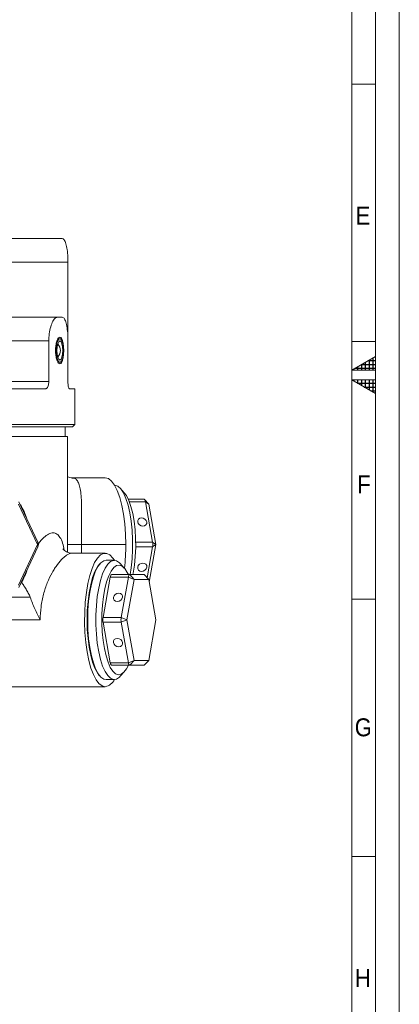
# Model space of a CAD drawing. Header units: millimetres. Extents: x 10 to 831, y 10 to 584.
# Tile 22 of 25: x 751 to 831, y 165 to 372. Entities that reach past the tile are written whole.
import ezdxf

# ---------------------------------------------------------------- set-up
doc = ezdxf.new("R2010")
doc.units = ezdxf.units.MM
doc.linetypes.add('SLD-Solido', pattern=[0])
doc.styles.add('SLDTEXTSTYLE3', font='GOTHIC.TTF', dxfattribs={"width": 0.913})

msp = doc.modelspace()

# ---------------------------------------------------------------- hatches: boundary and pattern name
at = {"linetype": 'Continuous'}
h = msp.add_hatch(dxfattribs=at)
h.set_pattern_fill('NET', scale=0.25, style=0)
h.paths.add_polyline_path([(826, 298), (826, 300.887), (821, 298)], flags=0)
h = msp.add_hatch(dxfattribs=at)
h.set_pattern_fill('NET', scale=0.25, style=0)
h.paths.add_polyline_path([(821, 296), (826, 296), (826, 293.113)], flags=0)

# ---------------------------------------------------------------- linework, layer by layer
at = {"color": 7, "linetype": 'SLD-Solido', "lineweight": 0}
for p, q in [((831, 10), (831, 584)), ((826, 15), (826, 579)), ((826, 358), (821, 358)), ((761.452, 320.641), (741.573, 320.641)), ((757.435, 304.141), (741.573, 304.141)), ((826, 304), (821, 304)), ((826, 300.887), (821, 298)), ((826, 298), (826, 300.887)), ((821, 298), (826, 298)), ((746.423, 295.641), (757.435, 295.641)), ((826, 293.113), (821, 296)), ((821, 296), (826, 296)), ((826, 296), (826, 293.113)), ((774.334, 270.441), (777.71, 270.441)), ((761.391, 261.441), (764.281, 261.441)), ((764.281, 261.441), (764.287, 259.641)), ((764.281, 261.441), (773.595, 261.441)), ((775.672, 261.941), (779.227, 261.941)), ((775.672, 260.941), (779.227, 260.941)), ((770.338, 254.641), (774.142, 254.641)), ((753.533, 250.391), (749.341, 250.391)), ((826, 250), (821, 250)), ((821, 250), (826, 250)), ((768.821, 246.141), (772.626, 246.141)), ((740.45, 245.641), (755.629, 245.641)), ((768.821, 245.141), (772.626, 245.141)), ((770.338, 236.641), (774.142, 236.641)), ((821, 196), (826, 196))]:
    msp.add_line(p, q, dxfattribs=at)
at = {"color": 7, "linetype": 'SLD-Solido', "lineweight": 15}
for p, q in [((821, 20), (821, 574)), ((737.712, 325.641), (760.205, 325.641)), ((761.452, 304.141), (761.452, 320.641)), ((741.573, 309.141), (759.278, 309.141)), ((760.205, 309.141), (759.278, 309.141)), ((757.435, 295.641), (757.435, 304.141)), ((761.452, 295.641), (761.452, 304.141)), ((742.686, 294.141), (756.809, 294.141)), ((761.753, 294.141), (762.891, 294.141)), ((762.891, 286.641), (762.891, 294.141)), ((634.891, 286.641), (762.891, 286.641)), ((762.391, 286.141), (635.391, 286.141)), ((760.891, 284.141), (760.891, 286.141)), ((762.391, 286.141), (762.891, 286.641)), ((761.391, 284.141), (636.391, 284.141)), ((761.391, 259.864), (761.391, 284.141)), ((769.269, 275.441), (762.357, 275.441)), ((773.277, 272.317), (772.426, 273.263)), ((774.125, 270.941), (777.443, 270.941)), ((778.394, 269.941), (777.543, 270.887)), ((755.03, 261.441), (751.059, 269.941)), ((751.172, 270.441), (755.142, 261.941)), ((779.227, 261.941), (777.71, 270.441)), ((778.394, 269.941), (777.71, 270.441)), ((778.394, 269.941), (779.91, 261.441)), ((751.059, 252.941), (755.03, 261.441)), ((755.142, 260.941), (751.172, 252.441)), ((755.142, 261.941), (755.03, 261.441)), ((755.142, 260.941), (755.03, 261.441)), ((778.077, 254.494), (779.227, 260.941)), ((779.91, 261.441), (778.501, 253.541)), ((779.91, 261.441), (779.227, 261.941)), ((779.91, 261.441), (779.227, 260.941)), ((769.269, 259.641), (762.374, 259.641)), ((771.171, 258.141), (769.459, 258.141)), ((768.204, 257.463), (768.034, 257.274)), ((773.277, 256.517), (772.426, 257.463)), ((770.338, 254.641), (768.821, 246.141)), ((770.606, 255.141), (774.41, 255.141)), ((772.626, 246.141), (774.142, 254.641)), ((775.361, 254.141), (773.844, 245.641)), ((775.361, 254.141), (774.142, 254.641)), ((775.361, 254.141), (774.41, 255.141)), ((774.41, 255.141), (777.443, 255.141)), ((778.394, 254.141), (775.361, 254.141)), ((777.443, 255.141), (778.394, 254.141)), ((778.394, 254.141), (777.543, 255.087)), ((779.91, 245.641), (778.394, 254.141)), ((773.844, 245.641), (772.626, 246.141)), ((768.821, 245.141), (770.338, 236.641)), ((773.844, 245.641), (772.626, 245.141)), ((774.142, 236.641), (772.626, 245.141)), ((773.844, 245.641), (775.361, 237.141)), ((778.394, 237.141), (779.91, 245.641)), ((770.606, 236.141), (774.41, 236.141)), ((775.361, 237.141), (774.142, 236.641)), ((775.361, 237.141), (774.41, 236.141)), ((777.443, 236.141), (774.41, 236.141)), ((775.361, 237.141), (778.394, 237.141)), ((777.443, 236.141), (778.394, 237.141)), ((777.543, 236.196), (778.394, 237.141)), ((768.034, 234.009), (768.204, 233.82)), ((772.426, 233.82), (773.277, 234.765)), ((739.141, 231.641), (769.269, 231.641)), ((769.459, 233.141), (771.171, 233.141))]:
    msp.add_line(p, q, dxfattribs=at)
at = {"color": 7, "linetype": 'SLD-Solido', "lineweight": 15, "flags": 128}
for points in [[(759.758, 299.641), (760.037, 299.81), (760.279, 300.294), (760.45, 301.027), (760.528, 301.911), (760.501, 302.825), (760.375, 303.648), (760.165, 304.267), (759.9, 304.599), (759.616, 304.599), (759.352, 304.267), (759.142, 303.648), (759.015, 302.825), (758.989, 301.911), (759.067, 301.027), (759.238, 300.294), (759.479, 299.81), (759.758, 299.641)], [(759.758, 300.141), (759.995, 300.294), (760.195, 300.727), (760.329, 301.376), (760.376, 302.141), (760.329, 302.907), (760.195, 303.556), (759.995, 303.989), (759.758, 304.141), (759.522, 303.989), (759.321, 303.556), (759.187, 302.907), (759.14, 302.141), (759.187, 301.376), (759.321, 300.727), (759.522, 300.294), (759.758, 300.141)], [(773.595, 261.441), (773.542, 263.631), (773.383, 265.768), (773.124, 267.797), (772.769, 269.67), (772.328, 271.341), (771.812, 272.768), (771.233, 273.915), (770.606, 274.756), (769.946, 275.269), (769.269, 275.441)], [(774.507, 255.141), (774.725, 256.542), (774.921, 258.45), (775.021, 260.435), (775.021, 262.447), (774.921, 264.433), (774.725, 266.341), (774.436, 268.122), (774.062, 269.73), (773.614, 271.124), (773.102, 272.267), (772.541, 273.129), (771.944, 273.689), (771.326, 273.931), (771.171, 273.941)], [(773.277, 272.317), (773.727, 271.702), (774.227, 270.708), (774.669, 269.46), (775.042, 267.994), (775.336, 266.349), (775.542, 264.57), (775.654, 262.706), (775.67, 260.808), (775.59, 258.926), (775.414, 257.114), (775.149, 255.419), (775.095, 255.141)], [(777.71, 270.441), (777.688, 270.55), (777.661, 270.648), (777.631, 270.735), (777.597, 270.807), (777.561, 270.865), (777.523, 270.907), (777.483, 270.933), (777.443, 270.941)], [(777.197, 265.325), (777.549, 265.391), (777.824, 265.579), (777.98, 265.86), (777.993, 266.191), (777.862, 266.523), (777.605, 266.804), (777.263, 266.991), (776.887, 267.057), (776.535, 266.991), (776.26, 266.804), (776.104, 266.523), (776.091, 266.191), (776.222, 265.86), (776.479, 265.579), (776.821, 265.391), (777.197, 265.325)], [(769.269, 231.641), (768.608, 231.805), (767.964, 232.294), (767.349, 233.095), (766.78, 234.19), (766.269, 235.554), (765.828, 237.154), (765.468, 238.953), (765.197, 240.909), (765.022, 242.976), (764.946, 245.105), (764.971, 247.247), (765.097, 249.351), (765.321, 251.368), (765.638, 253.251), (766.039, 254.956), (766.516, 256.442), (767.058, 257.675), (767.652, 258.626), (768.283, 259.273), (768.938, 259.6), (769.6, 259.6), (770.255, 259.273), (770.886, 258.626), (771.218, 258.14)], [(769.459, 258.141), (768.993, 258.05), (768.384, 257.648), (767.803, 256.934), (767.265, 255.929), (766.783, 254.656), (766.371, 253.151), (766.039, 251.45), (765.795, 249.6), (765.646, 247.646), (765.596, 245.641), (765.646, 243.636), (765.795, 241.683), (766.039, 239.832), (766.371, 238.132), (766.783, 236.626), (767.265, 235.354), (767.803, 234.348), (768.384, 233.635), (768.993, 233.232), (769.459, 233.141)], [(769.24, 234.816), (768.728, 235.959), (768.28, 237.352), (767.906, 238.96), (767.617, 240.742), (767.42, 242.65), (767.321, 244.635), (767.321, 246.647), (767.42, 248.633), (767.617, 250.541), (767.906, 252.322), (768.28, 253.93), (768.728, 255.324), (769.24, 256.467), (769.801, 257.329), (770.398, 257.889), (771.015, 258.131), (771.637, 258.05), (772.246, 257.648), (772.426, 257.463)], [(768.034, 234.009), (767.639, 234.529), (767.11, 235.519), (766.636, 236.771), (766.23, 238.252), (765.903, 239.925), (765.664, 241.746), (765.517, 243.668), (765.468, 245.641), (765.517, 247.614), (765.664, 249.536), (765.903, 251.357), (766.23, 253.03), (766.636, 254.512), (767.11, 255.764), (767.639, 256.754), (768.034, 257.274)], [(774.125, 255.141), (773.899, 255.601), (773.368, 256.411), (772.803, 256.928), (772.22, 257.137), (771.634, 257.032), (771.061, 256.617), (770.517, 255.902), (770.017, 254.908), (769.575, 253.66), (769.202, 252.194), (768.908, 250.549), (768.702, 248.77), (768.59, 246.906), (768.574, 245.008), (768.654, 243.126), (768.83, 241.314), (769.095, 239.619), (769.442, 238.089), (769.863, 236.764), (770.345, 235.682)], [(776.887, 255.825), (777.263, 255.891), (777.605, 256.079), (777.862, 256.36), (777.993, 256.691), (777.98, 257.023), (777.824, 257.304), (777.549, 257.491), (777.197, 257.557), (776.821, 257.491), (776.479, 257.304), (776.222, 257.023), (776.091, 256.691), (776.104, 256.36), (776.26, 256.079), (776.535, 255.891), (776.887, 255.825)], [(770.606, 255.141), (770.565, 255.133), (770.526, 255.107), (770.487, 255.065), (770.451, 255.007), (770.417, 254.935), (770.387, 254.848), (770.36, 254.75), (770.338, 254.641)], [(774.142, 254.641), (774.165, 254.75), (774.191, 254.848), (774.222, 254.935), (774.255, 255.007), (774.291, 255.065), (774.33, 255.107), (774.369, 255.133), (774.41, 255.141)], [(771.803, 249.525), (772.178, 249.591), (772.521, 249.779), (772.777, 250.06), (772.908, 250.391), (772.895, 250.723), (772.739, 251.004), (772.464, 251.191), (772.112, 251.257), (771.736, 251.191), (771.394, 251.004), (771.138, 250.723), (771.006, 250.391), (771.019, 250.06), (771.176, 249.779), (771.451, 249.591), (771.803, 249.525)], [(772.112, 240.025), (772.464, 240.091), (772.739, 240.279), (772.895, 240.56), (772.908, 240.891), (772.777, 241.223), (772.521, 241.504), (772.178, 241.691), (771.803, 241.757), (771.451, 241.691), (771.176, 241.504), (771.019, 241.223), (771.006, 240.891), (771.138, 240.56), (771.394, 240.279), (771.736, 240.091), (772.112, 240.025)], [(770.338, 236.641), (770.36, 236.533), (770.387, 236.434), (770.417, 236.348), (770.451, 236.275), (770.487, 236.217), (770.526, 236.175), (770.565, 236.15), (770.606, 236.141)], [(770.345, 235.682), (770.876, 234.871), (771.441, 234.355), (772.024, 234.146), (772.61, 234.25), (773.183, 234.666), (773.727, 235.38), (774.125, 236.141)], [(774.41, 236.141), (774.369, 236.15), (774.33, 236.175), (774.291, 236.217), (774.255, 236.275), (774.222, 236.348), (774.191, 236.434), (774.165, 236.533), (774.142, 236.641)], [(772.426, 233.82), (772.246, 233.635), (771.637, 233.232), (771.015, 233.151), (770.398, 233.394), (769.801, 233.954), (769.24, 234.816)]]:
    msp.add_lwpolyline(points, dxfattribs=at)
at = {"color": 7, "linetype": 'SLD-Solido', "lineweight": 15}
for centre, radius, start, end in [((757.856, 302.141), 2, 316.59732, 43.40268), ((738.562, 262.055), 15.056, 18.53632, 30.99382), ((754.048, 261.441), 1.203, 335.44219, 24.55781), ((731.075, 261.359), 42.52, 353.40469, 0.1109), ((776.261, 261.441), 3.007, 350.42913, 9.57087), ((738.584, 260.816), 15.03, 329.00242, 340.92433), ((777.43, 254.998), 0.144, 38.31582, 84.91136), ((771.787, 245.641), 3.007, 170.42913, 189.57087), ((775.591, 245.641), 3.007, 170.42913, 189.57087), ((777.43, 236.285), 0.144, 275.08864, 321.68418), ((768.691, 234.408), 2.826, 281.80583, 333.39813)]:
    msp.add_arc(centre, radius, start, end, dxfattribs=at)
for points, knots in [([(760.205, 325.641), (760.362, 325.586), (760.676, 325.476), (761.046, 324.615), (761.305, 323.347), (761.434, 321.94), (761.447, 321.01), (761.452, 320.641)], [0, 0, 0, 0, 0.2144865, 0.4289507, 0.6439377, 0.85899, 1, 1, 1, 1]), ([(759.278, 309.141), (759.088, 309.086), (758.707, 308.976), (758.152, 308.115), (757.712, 306.847), (757.47, 305.44), (757.445, 304.51), (757.435, 304.141)], [0, 0, 0, 0, 0.2144865, 0.4289507, 0.6439377, 0.85899, 1, 1, 1, 1]), ([(761.452, 304.141), (761.441, 304.702), (761.418, 305.822), (761.231, 307.317), (760.933, 308.449), (760.573, 309.054), (760.31, 309.117), (760.205, 309.141)], [0, 0, 0, 0, 0.2138364, 0.4276478, 0.6421257, 0.8572681, 1, 1, 1, 1]), ([(758.839, 302.141), (758.854, 302.504), (758.885, 303.23), (759.106, 304.157), (759.414, 304.768), (759.761, 304.991), (760.089, 304.769), (760.354, 304.158), (760.522, 303.231), (760.582, 302.141), (760.522, 301.051), (760.354, 300.124), (760.089, 299.514), (759.761, 299.292), (759.414, 299.514), (759.106, 300.125), (758.885, 301.052), (758.854, 301.778), (758.839, 302.141)], [0, 0, 0, 0, 0.0623842, 0.1248202, 0.1873303, 0.2499128, 0.3125263, 0.3750974, 0.437521, 0.4999991, 0.5624765, 0.6248993, 0.6874712, 0.7500853, 0.812667, 0.8751765, 0.9376144, 1, 1, 1, 1]), ([(759.484, 304.641), (759.484, 304.641), (759.402, 304.689), (759.313, 304.594), (759.224, 304.499)], [0, 0, 0, 0, 0.0015905, 1, 1, 1, 1]), ([(759.353, 299.713), (759.398, 299.665), (759.443, 299.618), (759.484, 299.641), (759.484, 299.642)], [0, 0, 0, 0, 0.9969023, 1, 1, 1, 1]), ([(757.435, 295.641), (757.428, 295.473), (757.415, 295.137), (757.31, 294.69), (757.154, 294.351), (756.977, 294.168), (756.857, 294.149), (756.809, 294.141)], [0, 0, 0, 0, 0.2130939, 0.4261735, 0.6396755, 0.8542531, 1, 1, 1, 1]), ([(761.753, 294.141), (761.721, 294.158), (761.656, 294.191), (761.565, 294.453), (761.495, 294.836), (761.457, 295.258), (761.454, 295.534), (761.452, 295.641)], [0, 0, 0, 0, 0.21650812, 0.43305361, 0.64862845, 0.86286244, 1, 1, 1, 1]), ([(762.361, 275.462), (762.201, 275.458), (761.885, 275.451), (761.554, 275.593), (761.391, 275.664)], [0, 0, 0, 0, 0.5066523, 1, 1, 1, 1]), ([(762.373, 259.648), (762.146, 259.662), (761.645, 259.693), (760.95, 260.024), (760.532, 260.379), (760.377, 260.61), (760.391, 260.583), (760.395, 260.575)], [0, 0, 0, 0, 0.2171604, 0.4810711, 0.7024273, 0.9215469, 1, 1, 1, 1]), ([(751.739, 253.546), (751.869, 253.333), (752.014, 253.103), (752.324, 252.614), (752.49, 252.353), (752.819, 251.822), (752.983, 251.548), (753.289, 250.983), (753.43, 250.695), (753.533, 250.391)], [0, 0, 0, 0, 0.25, 0.25, 0.5, 0.5, 0.75, 0.75, 1, 1, 1, 1]), ([(753.533, 250.391), (753.812, 249.573), (754.135, 248.766), (754.666, 247.579), (754.851, 247.187), (755.136, 246.604), (755.233, 246.411), (755.429, 246.025), (755.529, 245.831), (755.629, 245.641)], [0, 0, 0, 0, 0.5, 0.5, 0.75, 0.75, 0.875, 0.875, 1, 1, 1, 1])]:
    msp.add_open_spline(points, degree=3, knots=knots, dxfattribs=at)
at = {"color": 7, "linetype": 'SLD-Solido', "lineweight": 0}
for points, knots in [([(762.357, 275.392), (762.501, 275.398), (762.881, 275.415), (763.351, 275.017), (763.772, 274.266), (764.057, 273.149), (764.227, 271.721), (764.306, 269.98), (764.321, 267.99), (764.305, 265.778), (764.285, 263.572), (764.282, 262.1), (764.281, 261.441)], [0, 0, 0, 0, 0.0619808, 0.1636762, 0.2683756, 0.3716301, 0.4776999, 0.5843085, 0.6939283, 0.8006856, 0.9108142, 1, 1, 1, 1]), ([(755.24, 261.581), (755.261, 261.614), (755.638, 262.199), (756.38, 262.942), (757.41, 263.728), (758.336, 263.971), (759.144, 263.736), (759.814, 263.009), (760.336, 261.882), (760.565, 260.793), (760.671, 260.286)], [0, 0, 0, 0, 0.0087191, 0.15586, 0.2968335, 0.4424536, 0.5801987, 0.7223367, 0.8707862, 1, 1, 1, 1]), ([(762.374, 259.641), (762.085, 259.641), (761.771, 259.549), (761.265, 259.279), (761.09, 259.167), (760.73, 258.898), (760.544, 258.741), (759.986, 258.212), (759.607, 257.782), (759.039, 257.022), (758.849, 256.747), (758.477, 256.168), (758.295, 255.862), (757.764, 254.903), (757.429, 254.204), (756.971, 253.062), (756.827, 252.669), (756.561, 251.866), (756.439, 251.456), (756.217, 250.615), (756.117, 250.186), (755.944, 249.308), (755.869, 248.856), (755.69, 247.494), (755.629, 246.574), (755.629, 245.641)], [0, 0, 0, 0, 0.125, 0.125, 0.1875, 0.1875, 0.25, 0.25, 0.375, 0.375, 0.4375, 0.4375, 0.5, 0.5, 0.625, 0.625, 0.6875, 0.6875, 0.75, 0.75, 0.8125, 0.8125, 0.875, 0.875, 1, 1, 1, 1])]:
    msp.add_open_spline(points, degree=3, knots=knots, dxfattribs=at)

# ---------------------------------------------------------------- texts
at = {"color": 7, "linetype": 'Continuous', "lineweight": 0, "char_height": 3.762, "attachment_point": 1, "style": 'SLDTEXTSTYLE3'}
for s, insert in [('E', (821.833, 332.294)), ('F', (822.178, 275.944)), ('G', (821.644, 225.001)), ('H', (821.695, 172.408))]:
    msp.add_mtext(s, dxfattribs=dict(at, insert=insert))

doc.saveas('drawing.dxf')
